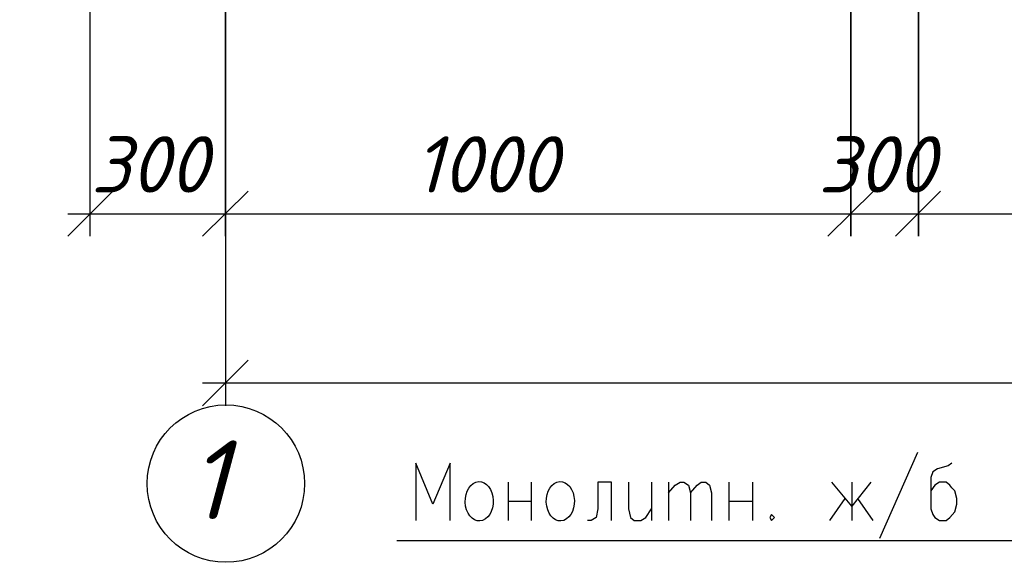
# Model space of a CAD drawing. Extents: x -119078 to 1619993, y 264752 to 340742.
# Tile 172 of 220: x 1038850 to 1043219, y 301454 to 303862. Entities that reach past the tile are written whole.
import ezdxf

# ---------------------------------------------------------------- set-up
doc = ezdxf.new("R2010")
doc.units = 0
doc.header["$MEASUREMENT"] = 0
doc.linetypes.add('CONTI', pattern=[0])
doc.layers.get('0').update_dxf_attribs({"color": 250, "linetype": 'CONTI'})
doc.layers.add('PDF _Геометрия', color=250, linetype='Continuous')
doc.layers.add('PDF _Текст', color=7, linetype='Continuous')
doc.styles.add('ICOCPEUR', font='isocpeui.ttf')
doc.styles.add('PDF ISOCPEUR Italic', font='isocpeui.ttf')

msp = doc.modelspace()

# ---------------------------------------------------------------- linework, layer by layer
at = {"layer": 'PDF _Геометрия', "color": 251, "lineweight": -3, "true_color": 0x535353}
for points in [[(1039762.672, 304722.038), (1039762.672, 302901.657), (1039762.672, 304722.038), (1039762.672, 302148.104)], [(1039161.523, 304125.122), (1039161.523, 302901.657)], [(1039263.126, 303100.629), (1039064.154, 302901.657)], [(1039864.275, 302999.026), (1039064.154, 302999.026)], [(1044665, 302999.026), (1039661.07, 302999.026)], [(1039864.275, 302351.309), (1039661.07, 302148.104)], [(1039661.07, 302249.706), (1051861.855, 302249.706)]]:
    msp.add_lwpolyline(points, dxfattribs=at)
for points in [[(1042537.672, 302901.657), (1042537.672, 304722.038)], [(1042838.247, 302901.657), (1042838.247, 304722.038)], [(1039864.275, 303100.629), (1039661.07, 302901.657)], [(1042639.275, 303100.629), (1042436.07, 302901.657)], [(1042935.616, 303100.629), (1042736.644, 302901.657)]]:
    msp.add_lwpolyline(points, close=True, dxfattribs=at)
at = {"layer": 'PDF _Геометрия', "color": 7, "lineweight": -3}
for points in [[(1042834.327, 301940.665), (1042664.989, 301559.655)], [(1040759.94, 301640.091), (1040759.94, 301894.097), (1040683.738, 301712.059), (1040607.536, 301894.097), (1040607.536, 301640.091)], [(1042986.731, 301894.097), (1042969.797, 301881.397), (1042923.229, 301868.696), (1042902.062, 301855.996), (1042893.595, 301830.595), (1042893.595, 301690.892), (1042902.062, 301665.491), (1042910.529, 301652.791), (1042931.696, 301640.091), (1042961.33, 301640.091), (1042978.264, 301652.791), (1042999.431, 301678.192), (1043007.898, 301712.059), (1043007.898, 301737.46), (1042999.431, 301771.327), (1042986.731, 301784.028), (1042978.264, 301796.728), (1042961.33, 301809.428), (1042931.696, 301809.428), (1042910.529, 301796.728), (1042893.595, 301771.327)], [(1041018.18, 301809.428), (1041018.18, 301640.091)], [(1041119.782, 301809.428), (1041119.782, 301640.091)], [(1041475.392, 301640.091), (1041475.392, 301809.428), (1041416.123, 301809.428), (1041416.123, 301690.892), (1041407.656, 301652.791), (1041386.489, 301640.091), (1041369.555, 301640.091)], [(1041551.594, 301809.428), (1041551.594, 301690.892), (1041560.06, 301652.791), (1041576.994, 301640.091), (1041606.628, 301640.091), (1041627.796, 301652.791), (1041653.196, 301690.892)], [(1041653.196, 301809.428), (1041653.196, 301640.091)], [(1041729.398, 301809.428), (1041729.398, 301640.091)], [(1041729.398, 301762.86), (1041759.032, 301796.728), (1041780.2, 301809.428), (1041797.133, 301809.428), (1041818.301, 301796.728), (1041826.767, 301762.86), (1041826.767, 301640.091)], [(1041826.767, 301762.86), (1041856.402, 301796.728), (1041873.335, 301809.428), (1041894.503, 301809.428), (1041911.436, 301796.728), (1041919.903, 301762.86), (1041919.903, 301640.091)], [(1041996.105, 301809.428), (1041996.105, 301640.091)], [(1042101.941, 301809.428), (1042101.941, 301640.091)], [(1042626.888, 301809.428), (1042542.219, 301703.592), (1042453.317, 301809.428)], [(1042542.219, 301809.428), (1042542.219, 301640.091)], [(1041018.18, 301724.759), (1041119.782, 301724.759)], [(1041996.105, 301724.759), (1042101.941, 301724.759)], [(1042444.85, 301640.091), (1042512.585, 301737.46)], [(1042567.62, 301737.46), (1042635.355, 301640.091)], [(1040522.867, 301551.188), (1048041.463, 301551.188)]]:
    msp.add_lwpolyline(points, dxfattribs=at)
msp.add_lwpolyline([(1042186.61, 301665.491), (1042178.143, 301652.791), (1042186.61, 301640.091), (1042199.311, 301652.791)], close=True, dxfattribs=at)
at = {"layer": 'PDF _Геометрия', "color": 1, "lineweight": -3}
msp.add_circle((1039764.789, 301803.078), 349.259, dxfattribs=at)
at = {"layer": 'PDF _Геометрия', "color": 7, "lineweight": -3}
for centre, start_param, end_param in [((1040889.301, 301724.759), 0.244163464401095, 6.527348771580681), ((1041249.143, 301724.759), 0.2441634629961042, 6.52734877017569)]:
    msp.add_ellipse(centre, major_axis=(0, 87.256), ratio=0.71386123, start_param=start_param, end_param=end_param, dxfattribs=at)

# ---------------------------------------------------------------- texts
at = {"linetype": 'Continuous', "lineweight": 25, "ltscale": 15, "insert": (12863.76, 311222.017), "char_height": 250, "width": 17877.44941, "attachment_point": 1, "style": 'ICOCPEUR'}
msp.add_mtext('\\pi4862.31;{\\H1.16667x;\\LАнтисейсмические мероприятия\\P\\pi0;\\H0.71428x;\\l       Для обеспечения сейсмостойкости несущих конструкций и фундаментов соблюдены все условия КМК 2.01.03-19 «Строительство в сейсмических районах».\\P\\pi5355.138;\\H1.4x;\\LАнтикоррозионная защита\\l\\P\\pi0;\\H0.71428x;       Защита конструкций от коррозии должна производиться в соответствии КМК 2.03.11-96 "Защита строительных конструкций от коррозии" ГОСТ 9.402-2004 «Покрытия лакокрасочные. Подготовка (металлических поверхностей перед окрашиванием». Антикоррозионное покрытие должно обеспечивать защиту конструкций. \\P       \\A1;Все несущие металлоконструкции грунтовать и\\A0; окрасить эмалью ПФ-115 (ГОСТ6465-76) за 2 раза по грунтовке ГФ-021 (ГОСТ 25129-82)\\A1;.\\P      Для железобетонных конструкций использовать бетон \\A0;на портландцементе по ГОСТ 10178-85*,\\A1; водонепроницаемости W\\A0;4\\A1; и морозостойкостью F100\\A0;.\\A1;\\P\\A0;       \\A1;Все \\A0;поверхности бетонных и ж.б конструкций, соприкасающиеся с грунтом обмазать \\A1;\\C256;горячим битумом за 2 раза\\A0;\\C0; по ГОСТ 28379-89.}\\P\\pi5566.64787;{\\H1.16666x;\\LАнтипросадочные мероприятия\\A1;\\l\\P\\pi0;\\H0.71428x;        В соответствии с требованиями КМК 2.02.01-98 приняты противопросадочные мероприятия для первого типа грунтовых условий. Для устранения просадочных свойств грунтов I типа предусмотрено уплотнение тяжелыми трамбовками грунтов в основании котлованов и устройство подготовки из бетона класса В7,5. Насыпные грунты и строительный мусор толщиной до 1,5м удалить и заменить засыпкой из ГПС до бетонной подготовки.}', dxfattribs=at)
at = {"layer": 'PDF _Текст', "color": 251, "lineweight": 30, "true_color": 0x535353, "char_height": 249.9795, "attachment_point": 7, "style": 'PDF ISOCPEUR Italic'}
for s, insert in [('300', (1039165.757, 303094.895)), ('1000', (1040599.033, 303094.895)), ('300', (1042393.735, 303094.895))]:
    msp.add_mtext(s, dxfattribs=dict(at, insert=insert))
at = {"layer": 'PDF _Текст', "lineweight": 30, "insert": (1039597.568, 301644.98), "char_height": 349.971, "attachment_point": 7, "style": 'PDF ISOCPEUR Italic'}
msp.add_mtext('1', dxfattribs=at)

doc.saveas('drawing.dxf')
